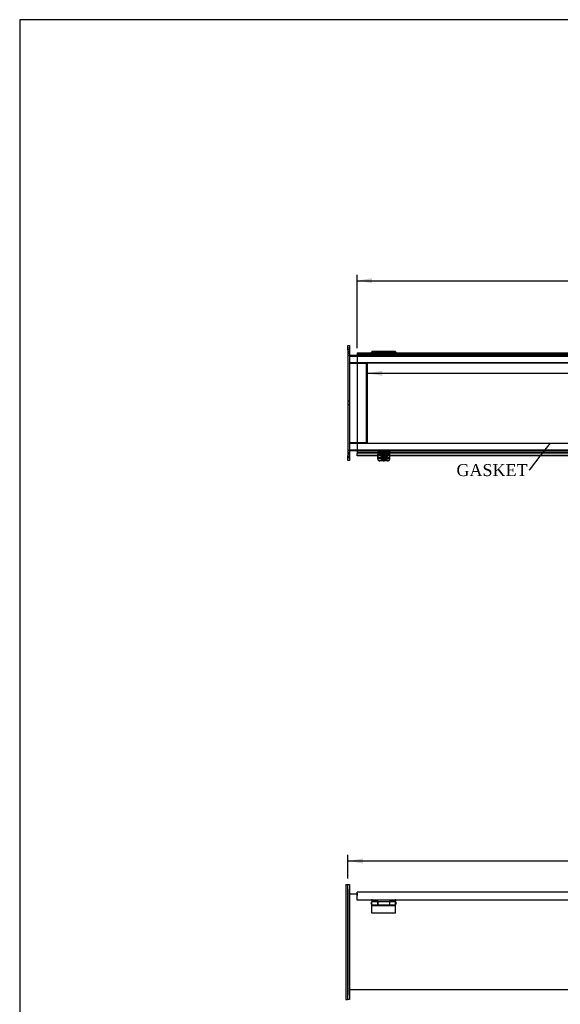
# Model space of a CAD drawing. Header units: inches. Extents: x 1 to 240, y -1 to 159.
# Tile 4 of 13: x 1 to 46, y 77 to 159. Entities that reach past the tile are written whole.
import ezdxf
from ezdxf import colors
from ezdxf.entities.mleader import LeaderData, LeaderLine
from ezdxf.enums import TextEntityAlignment as Align
from ezdxf.lldxf.tags import DXFTag
from ezdxf.math import Vec2, Vec3

# ---------------------------------------------------------------- set-up
doc = ezdxf.new("R2010")
doc.units = ezdxf.units.IN
doc.header["$MEASUREMENT"] = 0
for name, color, linetype in [('COM40176', 7, 'Continuous'), ('COM52631', 7, 'Continuous'), ('COM70666-3', 7, 'Continuous'), ('COM70693-18', 7, 'Continuous'), ('COM70694-18', 7, 'Continuous'), ('COM70695-3', 7, 'Continuous'), ('Default', 7, 'Continuous'), ('GSK10522', 7, 'Continuous'), ('GSK11095', 7, 'Continuous'), ('HNG86641-1', 7, 'Continuous'), ('HNG86641-2', 7, 'Continuous'), ('HNG86641-3', 7, 'Continuous'), ('SCS19420', 7, 'Continuous')]:
    doc.layers.add(name, color=color, linetype=linetype)
doc.styles.add('SEACAD_Times_New_Roman', font='times.ttf')
tags = doc.linetypes.add('HIDDEN2', pattern=[0.1875, 0.125, -0.0625]).pattern_tags.tags
tags[6:7] = [DXFTag(74, 4), DXFTag(75, 0), DXFTag(340, '0'), DXFTag(46, 0.0), DXFTag(50, 0.0), DXFTag(44, 0.0), DXFTag(45, 0.0)]
tags[4:5] = [DXFTag(74, 4), DXFTag(75, 0), DXFTag(340, '0'), DXFTag(46, 0.0), DXFTag(50, 0.0), DXFTag(44, 0.0), DXFTag(45, 0.0)]
doc.dimstyles.new('HAMMOND_(STH_-_240x160)', dxfattribs={"dimtxt": 1, "dimasz": 1.25, "dimexe": 0.5, "dimexo": 0.5, "dimgap": 0.25, "dimtad": 0, "dimtih": 1, "dimtoh": 1, "dimzin": 0, "dimdsep": 46, "dimtxsty": 'SEACAD_Times_New_Roman', "dimblk1": '_SE_FILLED', "dimblk2": '_SE_FILLED', "dimsah": 1, "dimcen": 0.5, "dimadec": 0, "dimazin": 0, "dimtfac": 0.8, "dimtofl": 0, "dimtmove": 0, "dimatfit": 3, "dimfxl": 1, "dimtolj": 1, "dimtzin": 0, "dimarcsym": 0})

# ---------------------------------------------------------------- blocks, each defined once
blk = doc.blocks.new('_SE_FILLED')
at = {"color": 0}
blk.add_line((0, 0), (-1, 0), dxfattribs=at)
blk.add_solid([(0, 0), (-1, -0.1665), (-1, 0.1665), (0, 0)], dxfattribs=at)
blk = doc.blocks.new('SE2')
at = {"layer": 'COM40176', "color": 7, "linetype": 'HIDDEN2'}
for p, q in [((30.984, 122.788), (30.984, 122.796)), ((31.984, 122.796), (30.984, 122.796)), ((30.984, 122.788), (30.984, 122.776)), ((31.984, 122.771), (30.984, 122.771)), ((31.984, 122.739), (30.984, 122.739)), ((30.984, 122.515), (31.984, 122.515)), ((31.462, 122.258), (31.172, 122.258)), ((31.266, 122.484), (31.266, 122.46)), ((31.687, 122.612), (31.406, 122.612)), ((31.687, 122.588), (31.406, 122.588)), ((31.406, 122.357), (31.682, 122.357)), ((31.406, 122.333), (31.663, 122.333)), ((31.796, 122.258), (31.508, 122.258)), ((31.828, 122.46), (31.828, 122.484)), ((31.984, 122.788), (31.984, 122.796)), ((31.984, 122.788), (31.984, 122.776))]:
    blk.add_line(p, q, dxfattribs=at)
at = {"layer": 'COM40176', "color": 7, "linetype": 'Continuous'}
for p, q in [((30.984, 122.551), (30.984, 122.776)), ((31.984, 122.776), (30.984, 122.776)), ((30.984, 122.458), (30.984, 122.551)), ((30.984, 122.404), (30.984, 122.458)), ((30.984, 122.458), (31.984, 122.458)), ((31.796, 122.234), (31.172, 122.234)), ((31.663, 122.333), (31.687, 122.333)), ((31.682, 122.357), (31.687, 122.357)), ((31.984, 122.551), (31.984, 122.776)), ((31.984, 122.458), (31.984, 122.551)), ((31.984, 122.404), (31.984, 122.458))]:
    blk.add_line(p, q, dxfattribs=at)
at = {"layer": 'COM40176', "color": 7, "linetype": 'HIDDEN2'}
for centre, major_axis, start_param, end_param in [((31.172, 122.428), (0.188, 0), 3.141593, 4.712389), ((31.406, 122.484), (0.141, 0), 1.570796, 4.712389), ((31.406, 122.46), (0.141, 0), 1.570796, 4.712389), ((31.687, 122.484), (-0.14, 0), 2.930417, 4.712389), ((31.687, 122.46), (-0.14, 0), 3.121159, 4.712389), ((31.796, 122.428), (0.188, 0), 4.712389, 6.283185)]:
    blk.add_ellipse(centre, major_axis=major_axis, ratio=0.906308, start_param=start_param, end_param=end_param, dxfattribs=at)
at = {"layer": 'COM40176', "color": 7, "linetype": 'Continuous'}
for centre, major_axis, start_param, end_param in [((31.172, 122.404), (-0.188, 0), 0, 1.570796), ((31.687, 122.484), (-0.14, 0), 1.570796, 2.930417), ((31.687, 122.46), (-0.14, 0), 1.570796, 3.121159), ((31.796, 122.404), (-0.188, 0), 1.570796, 3.141593)]:
    blk.add_ellipse(centre, major_axis=major_axis, ratio=0.906308, start_param=start_param, end_param=end_param, dxfattribs=at)
at = {"layer": 'COM52631', "color": 7, "linetype": 'HIDDEN2'}
for p, q in [((30.984, 123.098), (30.984, 123.003)), ((30.984, 123.003), (31.984, 123.003)), ((30.984, 123.003), (30.984, 122.975)), ((30.984, 122.975), (30.984, 122.796)), ((31.984, 123.098), (31.984, 123.003)), ((31.984, 122.975), (31.984, 123.003)), ((31.984, 122.796), (31.984, 122.975)), ((31.172, 122.475), (31.796, 122.475)), ((31.172, 122.434), (31.718, 122.434)), ((31.377, 122.701), (31.377, 122.661)), ((31.59, 122.661), (31.59, 122.701))]:
    blk.add_line(p, q, dxfattribs=at)
at = {"layer": 'COM52631', "color": 7, "linetype": 'Continuous'}
blk.add_line((31.718, 122.434), (31.796, 122.434), dxfattribs=at)
at = {"layer": 'COM52631', "color": 7, "linetype": 'HIDDEN2'}
for centre, start_param, end_param in [((31.172, 122.645), 0, 1.570796), ((31.172, 122.605), 0, 1.570796), ((31.796, 122.645), 1.570796, 3.141593), ((31.796, 122.605), 1.68406, 3.141593)]:
    blk.add_ellipse(centre, major_axis=(-0.188, 0), ratio=0.906308, start_param=start_param, end_param=end_param, dxfattribs=at)
for centre in [(31.484, 122.701), (31.484, 122.661)]:
    blk.add_ellipse(centre, major_axis=(0.107, 0), ratio=0.906308, dxfattribs=at)
at = {"layer": 'COM52631', "color": 7, "linetype": 'Continuous'}
blk.add_ellipse((31.796, 122.605), major_axis=(-0.188, 0), ratio=0.906308, start_param=1.570796, end_param=1.68406, dxfattribs=at)
at = {"layer": 'COM70666-3', "color": 7, "linetype": 'Continuous'}
for p, q in [((28.484, 131.535), (28.484, 131.91)), ((28.484, 131.91), (28.609, 131.91)), ((28.484, 131.535), (28.484, 122.66)), ((28.609, 131.91), (28.609, 131.535)), ((28.609, 131.535), (28.609, 122.66)), ((28.484, 122.285), (28.484, 122.66)), ((28.609, 122.285), (28.484, 122.285)), ((28.609, 122.66), (28.609, 122.285))]:
    blk.add_line(p, q, dxfattribs=at)
at = {"layer": 'COM70666-3', "color": 7, "linetype": 'HIDDEN2'}
for p, q in [((28.609, 131.676), (28.484, 131.676)), ((28.609, 131.551), (28.484, 131.551)), ((28.484, 131.395), (28.609, 131.395)), ((28.484, 131.27), (28.609, 131.27)), ((28.609, 131.066), (28.484, 131.066)), ((28.609, 127.238), (28.484, 127.238)), ((28.484, 126.957), (28.609, 126.957)), ((28.484, 123.129), (28.609, 123.129)), ((28.609, 122.926), (28.484, 122.926)), ((28.609, 122.801), (28.484, 122.801)), ((28.484, 122.645), (28.609, 122.645)), ((28.484, 122.52), (28.609, 122.52))]:
    blk.add_line(p, q, dxfattribs=at)
at = {"layer": 'COM70693-18', "color": 7, "linetype": 'Continuous'}
for p, q in [((28.609, 131.098), (29.25, 131.098)), ((28.609, 130.473), (29.25, 130.473)), ((28.609, 123.723), (29.25, 123.723)), ((28.609, 123.098), (29.25, 123.098))]:
    blk.add_line(p, q, dxfattribs=at)
at = {"layer": 'COM70693-18', "color": 7, "linetype": 'HIDDEN2'}
for p, q in [((28.609, 131.026), (148.359, 131.026)), ((29.25, 131.098), (147.718, 131.098)), ((29.25, 130.473), (147.718, 130.473)), ((28.609, 123.17), (148.359, 123.17)), ((29.25, 123.723), (147.718, 123.723)), ((29.25, 123.098), (147.718, 123.098))]:
    blk.add_line(p, q, dxfattribs=at)
at = {"layer": 'COM70694-18', "color": 7, "linetype": 'Continuous'}
for p, q in [((29.25, 131.284), (29.25, 131.176)), ((29.25, 131.284), (147.718, 131.284)), ((29.25, 131.176), (29.25, 123.017)), ((29.25, 123.017), (29.25, 122.909)), ((29.25, 122.909), (147.718, 122.909)), ((29.25, 122.909), (29.25, 122.865)), ((29.25, 122.691), (29.25, 122.865)), ((29.25, 122.673), (29.25, 122.691)), ((30.984, 122.691), (29.25, 122.691)), ((30.984, 122.673), (29.25, 122.673)), ((49.984, 122.691), (31.984, 122.691)), ((49.984, 122.673), (31.984, 122.673))]:
    blk.add_line(p, q, dxfattribs=at)
at = {"layer": 'COM70694-18', "color": 7, "linetype": 'HIDDEN2'}
for p, q in [((30.454, 131.212), (30.454, 131.284)), ((30.514, 131.284), (30.514, 131.212)), ((32.454, 131.212), (32.454, 131.284)), ((32.514, 131.284), (32.514, 131.212)), ((31.984, 122.691), (30.984, 122.691)), ((31.984, 122.673), (30.984, 122.673))]:
    blk.add_line(p, q, dxfattribs=at)
at = {"layer": 'COM70695-3', "color": 7, "linetype": 'Continuous'}
for p, q in [((28.609, 130.442), (29.25, 130.442)), ((29.25, 123.754), (28.609, 123.754))]:
    blk.add_line(p, q, dxfattribs=at)
at = {"layer": 'COM70695-3', "color": 7, "linetype": 'HIDDEN2'}
for p, q in [((29.25, 130.442), (30.109, 130.442)), ((30.109, 130.442), (30.109, 123.754)), ((30.109, 123.754), (29.25, 123.754))]:
    blk.add_line(p, q, dxfattribs=at)
at = {"layer": 'GSK11095', "color": 7, "linetype": 'HIDDEN2'}
for p, q in [((29.25, 131.212), (29.25, 131.212)), ((29.25, 131.212), (147.718, 131.212)), ((29.25, 130.462), (29.25, 130.462)), ((29.25, 130.462), (147.718, 130.462)), ((29.25, 130.462), (30, 130.462)), ((30, 130.462), (30, 130.462)), ((30, 130.462), (30, 123.731)), ((29.25, 123.731), (29.25, 123.731)), ((29.25, 123.731), (147.718, 123.731)), ((29.25, 123.731), (30, 123.731)), ((29.25, 122.981), (29.25, 122.981)), ((29.25, 122.981), (147.718, 122.981)), ((30, 123.731), (30, 123.731))]:
    blk.add_line(p, q, dxfattribs=at)
at = {"layer": 'HNG86641-1', "color": 7, "linetype": 'HIDDEN2'}
for p, q in [((30.484, 131.137), (30.484, 131.212)), ((31.98, 131.337), (30.988, 131.337)), ((30.988, 131.284), (30.988, 131.218)), ((31.98, 131.249), (30.988, 131.249)), ((31.98, 131.218), (30.988, 131.218)), ((30.988, 131.212), (30.988, 131.218)), ((30.988, 131.212), (30.988, 131.137)), ((31.98, 131.218), (31.98, 131.284)), ((31.98, 131.218), (31.98, 131.212)), ((31.98, 131.212), (31.98, 131.137)), ((32.484, 131.137), (32.484, 131.212)), ((32.484, 131.137), (30.484, 131.137))]:
    blk.add_line(p, q, dxfattribs=at)
at = {"layer": 'HNG86641-1', "color": 7, "linetype": 'Continuous'}
for p, q in [((30.988, 131.412), (30.988, 131.284)), ((31.98, 131.412), (30.988, 131.412)), ((31.98, 131.284), (31.98, 131.412))]:
    blk.add_line(p, q, dxfattribs=at)
at = {"layer": 'HNG86641-2', "color": 7, "linetype": 'Continuous'}
for p, q in [((30.484, 131.412), (30.484, 131.284)), ((30.98, 131.412), (30.484, 131.412)), ((30.98, 131.412), (30.98, 131.284)), ((31.988, 131.284), (31.988, 131.412)), ((32.484, 131.412), (31.988, 131.412)), ((32.484, 131.412), (32.484, 131.284))]:
    blk.add_line(p, q, dxfattribs=at)
at = {"layer": 'HNG86641-2', "color": 7, "linetype": 'HIDDEN2'}
for p, q in [((30.98, 131.337), (30.484, 131.337)), ((30.484, 131.284), (30.484, 131.212)), ((30.484, 131.238), (30.98, 131.238)), ((30.484, 131.192), (30.98, 131.192)), ((30.484, 131.173), (32.484, 131.173)), ((30.98, 131.284), (30.98, 131.14)), ((31.988, 131.181), (30.98, 131.181)), ((32.484, 131.337), (31.988, 131.337)), ((31.988, 131.14), (31.988, 131.284)), ((31.988, 131.238), (32.484, 131.238)), ((31.988, 131.192), (32.484, 131.192)), ((32.484, 131.284), (32.484, 131.212)), ((30.484, 131.137), (30.484, 131.098)), ((30.98, 131.14), (30.98, 131.105)), ((30.98, 131.105), (31.988, 131.105)), ((31.988, 131.105), (31.988, 131.14)), ((32.484, 131.137), (32.484, 131.098))]:
    blk.add_line(p, q, dxfattribs=at)
at = {"layer": 'HNG86641-3', "color": 7, "linetype": 'Continuous'}
for p, q in [((30.484, 131.337), (30.471, 131.337)), ((30.988, 131.337), (30.98, 131.337)), ((31.988, 131.337), (31.98, 131.337)), ((32.496, 131.337), (32.484, 131.337))]:
    blk.add_line(p, q, dxfattribs=at)
at = {"layer": 'HNG86641-3', "color": 7, "linetype": 'HIDDEN2'}
for p, q in [((30.98, 131.337), (30.484, 131.337)), ((31.98, 131.337), (30.988, 131.337)), ((32.484, 131.337), (31.988, 131.337))]:
    blk.add_line(p, q, dxfattribs=at)
at = {"layer": 'HNG86641-3', "color": 7, "linetype": 'Continuous'}
for centre, start, end in [((30.471, 131.275), 90, 171.25715), ((32.496, 131.275), 8.74285, 90)]:
    blk.add_arc(centre, 0.0625, start, end, dxfattribs=at)
at = {"layer": 'HNG86641-3', "color": 7, "linetype": 'HIDDEN2'}
for centre, start, end in [((30.471, 131.275), 171.25715, 270), ((32.496, 131.275), 270, 0), ((32.496, 131.275), 0, 8.74285)]:
    blk.add_arc(centre, 0.0625, start, end, dxfattribs=at)
at = {"layer": 'SCS19420', "color": 7, "linetype": 'HIDDEN2'}
for p, q in [((31.244, 122.498), (31.244, 122.485)), ((31.424, 122.496), (31.258, 122.496)), ((31.359, 122.794), (31.359, 122.51)), ((31.424, 122.467), (31.369, 122.467)), ((31.407, 122.509), (31.407, 122.49)), ((31.407, 122.509), (31.457, 122.509)), ((31.407, 122.49), (31.407, 122.49)), ((31.407, 122.49), (31.407, 122.458)), ((31.424, 122.49), (31.407, 122.49)), ((31.457, 122.464), (31.407, 122.464)), ((31.438, 122.51), (31.424, 122.496)), ((31.424, 122.495), (31.424, 122.496)), ((31.424, 122.495), (31.424, 122.467)), ((31.424, 122.467), (31.449, 122.49)), ((31.457, 122.49), (31.424, 122.49)), ((31.519, 122.581), (31.449, 122.581)), ((31.449, 122.581), (31.449, 122.549)), ((31.449, 122.549), (31.449, 122.538)), ((31.449, 122.538), (31.449, 122.49)), ((31.457, 122.555), (31.457, 122.536)), ((31.457, 122.555), (31.507, 122.555)), ((31.507, 122.536), (31.457, 122.536)), ((31.457, 122.536), (31.457, 122.49)), ((31.457, 122.464), (31.457, 122.458)), ((31.507, 122.555), (31.507, 122.536)), ((31.507, 122.49), (31.507, 122.536)), ((31.507, 122.509), (31.557, 122.509)), ((31.544, 122.49), (31.507, 122.49)), ((31.507, 122.464), (31.507, 122.458)), ((31.557, 122.464), (31.507, 122.464)), ((31.519, 122.581), (31.519, 122.549)), ((31.519, 122.538), (31.519, 122.549)), ((31.519, 122.49), (31.519, 122.538)), ((31.519, 122.49), (31.544, 122.467)), ((31.544, 122.496), (31.53, 122.51)), ((31.544, 122.496), (31.544, 122.495)), ((31.71, 122.496), (31.544, 122.496)), ((31.544, 122.467), (31.544, 122.495)), ((31.557, 122.49), (31.544, 122.49)), ((31.598, 122.467), (31.544, 122.467)), ((31.557, 122.509), (31.557, 122.49)), ((31.557, 122.458), (31.557, 122.49)), ((31.557, 122.49), (31.557, 122.49)), ((31.609, 122.51), (31.609, 122.794)), ((31.724, 122.485), (31.724, 122.498))]:
    blk.add_line(p, q, dxfattribs=at)
at = {"layer": 'SCS19420', "color": 7, "linetype": 'Continuous'}
for p, q in [((31.369, 122.404), (31.424, 122.404)), ((31.407, 122.458), (31.407, 122.445)), ((31.407, 122.445), (31.457, 122.445)), ((31.424, 122.431), (31.424, 122.445)), ((31.424, 122.404), (31.424, 122.431)), ((31.449, 122.381), (31.424, 122.404)), ((31.449, 122.414), (31.449, 122.409)), ((31.449, 122.409), (31.449, 122.381)), ((31.449, 122.381), (31.449, 122.33)), ((31.449, 122.354), (31.519, 122.354)), ((31.449, 122.33), (31.449, 122.322)), ((31.457, 122.458), (31.457, 122.445)), ((31.457, 122.445), (31.457, 122.4)), ((31.507, 122.419), (31.457, 122.419)), ((31.457, 122.4), (31.507, 122.4)), ((31.507, 122.458), (31.507, 122.445)), ((31.507, 122.445), (31.557, 122.445)), ((31.507, 122.4), (31.507, 122.445)), ((31.519, 122.409), (31.519, 122.414)), ((31.519, 122.381), (31.519, 122.409)), ((31.544, 122.404), (31.519, 122.381)), ((31.519, 122.33), (31.519, 122.381)), ((31.519, 122.322), (31.519, 122.33)), ((31.544, 122.445), (31.544, 122.431)), ((31.544, 122.431), (31.544, 122.404)), ((31.544, 122.404), (31.599, 122.404)), ((31.557, 122.445), (31.557, 122.458))]:
    blk.add_line(p, q, dxfattribs=at)
for centre, radius, start, end in [((31.276, 122.447), 0.0223, 184.89884, 222.86747), ((31.358, 122.591), 0.187, 238.3771, 273.31858), ((31.484, 128.134), 5.811, 269.65493, 270.34507), ((31.611, 122.586), 0.182, 266.1841, 302.12022), ((31.692, 122.447), 0.0223, 317.13741, 355.09628)]:
    blk.add_arc(centre, radius, start, end, dxfattribs=at)
at = {"layer": 'SCS19420', "color": 7, "linetype": 'HIDDEN2'}
for centre, radius, start, end in [((31.357, 122.65), 0.183, 237.9577, 273.8444), ((31.484, 126.612), 4.063, 269.50645, 270.49355), ((31.608, 122.661), 0.194, 267.16026, 301.03765)]:
    blk.add_arc(centre, radius, start, end, dxfattribs=at)
for centre, major_axis in [((31.484, 122.498), (0.24, 0)), ((31.484, 122.794), (-0.125, 0)), ((31.484, 122.51), (-0.125, 0)), ((31.484, 122.819), (-0.065, 0))]:
    blk.add_ellipse(centre, major_axis=major_axis, ratio=0.906308, dxfattribs=at)
for major_axis, start_param, end_param in [((0.231, 0), 3.027001, 3.181561), ((-0.231, 0), 3.101624, 3.256184)]:
    blk.add_ellipse((31.484, 122.466), major_axis=major_axis, ratio=0.906308, start_param=start_param, end_param=end_param, dxfattribs=at)
at = {"layer": 'SCS19420', "color": 7, "linetype": 'Continuous'}
for major_axis, start_param, end_param in [((0.231, 0), 3.181561, 3.243651), ((-0.231, 0), 3.039534, 3.101624)]:
    blk.add_ellipse((31.484, 122.466), major_axis=major_axis, ratio=0.906308, start_param=start_param, end_param=end_param, dxfattribs=at)
at = {"layer": 'SCS19420', "color": 7, "linetype": 'HIDDEN2'}
blk.add_open_spline([(31.244, 122.484), (31.245, 122.474), (31.245, 122.466), (31.246, 122.458)], degree=3, dxfattribs=at)
at = {"layer": 'SCS19420', "color": 7, "linetype": 'Continuous'}
for points, knots in [([(31.246, 122.458), (31.246, 122.456), (31.247, 122.443), (31.254, 122.415), (31.27, 122.379), (31.292, 122.345), (31.32, 122.316), (31.352, 122.292), (31.389, 122.274), (31.429, 122.261), (31.47, 122.255), (31.512, 122.257), (31.554, 122.265), (31.593, 122.28), (31.629, 122.302), (31.661, 122.329), (31.687, 122.361), (31.707, 122.398), (31.717, 122.43), (31.721, 122.451), (31.722, 122.458)], [0.0361608, 0.0361608, 0.0361608, 0.0361608, 0.0411938, 0.0956252, 0.1499193, 0.2042611, 0.2588169, 0.3137114, 0.3690165, 0.4247508, 0.4808909, 0.537384, 0.5941507, 0.6510686, 0.708009, 0.7648174, 0.8213345, 0.8774286, 0.9330287, 0.9617659, 0.9617659, 0.9617659, 0.9617659]), ([(31.424, 122.445), (31.424, 122.443), (31.424, 122.441), (31.426, 122.439), (31.427, 122.437), (31.43, 122.433), (31.432, 122.431), (31.439, 122.424), (31.444, 122.419), (31.449, 122.414)], [0, 0, 0, 0, 0.125, 0.125, 0.25, 0.25, 0.5, 0.5, 1, 1, 1, 1]), ([(31.519, 122.414), (31.524, 122.419), (31.529, 122.424), (31.536, 122.431), (31.538, 122.433), (31.541, 122.437), (31.542, 122.439), (31.543, 122.441), (31.544, 122.443), (31.544, 122.445)], [0, 0, 0, 0, 0.5, 0.5, 0.75, 0.75, 0.875, 0.875, 1, 1, 1, 1])]:
    blk.add_open_spline(points, degree=3, knots=knots, dxfattribs=at)
at = {"layer": 'SCS19420', "color": 7, "linetype": 'HIDDEN2'}
for points, knots in [([(31.254, 122.49), (31.254, 122.493), (31.255, 122.494), (31.257, 122.496), (31.259, 122.496), (31.26, 122.495)], [0, 0, 0, 0, 0.5, 0.5, 1, 1, 1, 1]), ([(31.449, 122.52), (31.444, 122.516), (31.439, 122.511), (31.432, 122.504), (31.43, 122.502), (31.427, 122.498), (31.426, 122.496), (31.424, 122.493), (31.424, 122.492), (31.424, 122.49)], [0, 0, 0, 0, 0.5, 0.5, 0.75, 0.75, 0.875, 0.875, 1, 1, 1, 1]), ([(31.544, 122.49), (31.544, 122.492), (31.543, 122.493), (31.542, 122.496), (31.541, 122.498), (31.538, 122.502), (31.535, 122.504), (31.528, 122.511), (31.524, 122.516), (31.519, 122.52)], [0, 0, 0, 0, 0.125, 0.125, 0.25, 0.25, 0.5, 0.5, 1, 1, 1, 1]), ([(31.707, 122.495), (31.709, 122.496), (31.71, 122.496), (31.712, 122.494), (31.713, 122.493), (31.713, 122.49)], [0, 0, 0, 0, 0.5, 0.5, 1, 1, 1, 1]), ([(31.722, 122.458), (31.723, 122.463), (31.724, 122.472), (31.724, 122.481), (31.724, 122.485)], [0.9617659, 0.9617659, 0.9617659, 0.9617659, 0.98481887, 1, 1, 1, 1])]:
    blk.add_open_spline(points, degree=3, knots=knots, dxfattribs=at)
blk = doc.blocks.new('SE7')
at = {"layer": 'COM70666-3', "color": 7, "linetype": 'Continuous'}
for p, q in [((28.484, 86.742), (28.609, 86.742)), ((28.484, 86.367), (28.484, 86.742)), ((28.609, 86.742), (28.609, 86.367)), ((28.484, 86.367), (28.484, 77.492)), ((28.609, 86.367), (28.609, 77.492)), ((28.484, 77.117), (28.484, 77.492)), ((28.609, 77.117), (28.484, 77.117)), ((28.609, 77.492), (28.609, 77.117))]:
    blk.add_line(p, q, dxfattribs=at)
at = {"layer": 'COM70693-18', "color": 7, "linetype": 'Continuous'}
for p, q in [((29.25, 85.929), (28.609, 85.929)), ((148.359, 77.929), (28.609, 77.929))]:
    blk.add_line(p, q, dxfattribs=at)
at = {"layer": 'COM70694-18', "color": 7, "linetype": 'Continuous'}
for p, q in [((29.25, 85.993), (29.25, 86.101)), ((147.718, 86.101), (29.25, 86.101)), ((29.25, 85.445), (29.25, 85.993)), ((30.454, 85.445), (29.25, 85.445)), ((32.454, 85.445), (30.514, 85.445)), ((49.454, 85.445), (32.514, 85.445))]:
    blk.add_line(p, q, dxfattribs=at)
for centre in [(30.484, 85.445), (32.484, 85.445)]:
    blk.add_arc(centre, 0.03, 0, 180, dxfattribs=at)
at = {"layer": 'GSK10522', "color": 7, "linetype": 'Continuous'}
for p, q in [((28.309, 86.742), (28.309, 86.367)), ((28.309, 86.742), (28.434, 86.742)), ((28.434, 86.742), (28.434, 86.367)), ((28.309, 86.367), (28.309, 77.492)), ((28.434, 86.367), (28.434, 77.492)), ((28.309, 77.492), (28.309, 77.117)), ((28.309, 77.117), (28.434, 77.117)), ((28.434, 77.492), (28.434, 77.117))]:
    blk.add_line(p, q, dxfattribs=at)
at = {"layer": 'GSK11095', "color": 7, "linetype": 'Continuous'}
for p, q in [((29.25, 86.029), (29.25, 86.029)), ((29.25, 86.029), (29.25, 85.841)), ((29.25, 86.029), (29.25, 86.029)), ((29.25, 85.841), (29.25, 85.841)), ((29.25, 85.841), (29.25, 85.841))]:
    blk.add_line(p, q, dxfattribs=at)
at = {"layer": 'HNG86641-1', "color": 7, "linetype": 'Continuous'}
for p, q in [((30.484, 85.475), (30.484, 85.335)), ((30.988, 85.335), (30.484, 85.335)), ((30.988, 85.312), (30.988, 85.335)), ((30.988, 85.037), (30.988, 85.312)), ((31.98, 85.312), (30.988, 85.312)), ((30.988, 85.037), (31.98, 85.037)), ((32.484, 85.335), (31.98, 85.335)), ((31.98, 85.335), (31.98, 85.312)), ((31.98, 85.312), (31.98, 85.037)), ((32.484, 85.475), (32.484, 85.335))]:
    blk.add_line(p, q, dxfattribs=at)
at = {"layer": 'HNG86641-2', "color": 7, "linetype": 'Continuous'}
for p, q in [((30.484, 85.037), (30.484, 85.312)), ((30.98, 85.312), (30.484, 85.312)), ((30.484, 84.968), (30.484, 85.037)), ((30.484, 85.037), (30.98, 85.037)), ((30.484, 84.362), (30.484, 84.968)), ((32.484, 84.968), (30.484, 84.968)), ((30.98, 85.312), (30.98, 85.037)), ((30.98, 85.037), (30.98, 85.015)), ((30.98, 85.015), (31.988, 85.015)), ((31.988, 85.037), (31.988, 85.312)), ((32.484, 85.312), (31.988, 85.312)), ((31.988, 85.015), (31.988, 85.037)), ((31.988, 85.037), (32.484, 85.037)), ((32.484, 85.037), (32.484, 85.312)), ((32.484, 84.968), (32.484, 85.037)), ((32.484, 84.362), (32.484, 84.968)), ((32.484, 84.362), (30.484, 84.362))]:
    blk.add_line(p, q, dxfattribs=at)
at = {"layer": 'HNG86641-3', "color": 7, "linetype": 'Continuous'}
for p, q in [((30.484, 85.237), (30.471, 85.237)), ((30.471, 85.112), (30.484, 85.112)), ((30.988, 85.237), (30.98, 85.237)), ((30.98, 85.112), (30.988, 85.112)), ((31.988, 85.237), (31.98, 85.237)), ((31.98, 85.112), (31.988, 85.112)), ((32.496, 85.237), (32.484, 85.237)), ((32.484, 85.112), (32.496, 85.112))]:
    blk.add_line(p, q, dxfattribs=at)
for centre, start, end in [((30.471, 85.175), 90, 270), ((32.496, 85.175), 270, 90)]:
    blk.add_arc(centre, 0.0625, start, end, dxfattribs=at)
blk = doc.blocks.new('DMBLK221')
at = {"layer": 'Default', "linetype": 'Continuous', "transparency": 16777216}
for points in [[(30.5, 137.547), (29.25, 137.339), (30.5, 137.131)], [(146.468, 137.547), (146.468, 137.131), (147.718, 137.339)]]:
    blk.add_hatch(color=7, dxfattribs=at).paths.add_polyline_path(points)
at = {"layer": 'Default', "color": 7, "linetype": 'Continuous', "transparency": 16777216}
for p, q in [((29.25, 131.676), (29.25, 137.839)), ((147.718, 127.597), (147.718, 137.839)), ((29.25, 137.339), (86.037, 137.339)), ((90.931, 137.339), (147.718, 137.339))]:
    blk.add_line(p, q, dxfattribs=at)
at = {"layer": 'Default', "color": 7, "linetype": 'Continuous', "transparency": 16777216, "style": 'SEACAD_Times_New_Roman'}
for s, p in [('118.47', (86.398, 137.839)), ('DOOR', (86.387, 136.339))]:
    blk.add_text(s, height=1, dxfattribs=at).set_placement(p, align=Align.TOP_LEFT)
blk = doc.blocks.new('DMBLK227')
at = {"layer": 'Default', "linetype": 'Continuous', "transparency": 16777216}
for points in [[(29.734, 88.932), (28.484, 88.724), (29.734, 88.515)], [(147.234, 88.932), (147.234, 88.515), (148.484, 88.724)]]:
    blk.add_hatch(color=7, dxfattribs=at).paths.add_polyline_path(points)
at = {"layer": 'Default', "color": 7, "linetype": 'Continuous', "transparency": 16777216}
for p, q in [((28.484, 87.242), (28.484, 89.224)), ((148.484, 86.867), (148.484, 89.224)), ((28.484, 88.724), (86.048, 88.724)), ((90.919, 88.724), (148.484, 88.724))]:
    blk.add_line(p, q, dxfattribs=at)
at = {"layer": 'Default', "color": 7, "linetype": 'Continuous', "transparency": 16777216, "style": 'SEACAD_Times_New_Roman'}
blk.add_text('120.00', height=1, dxfattribs=at).set_placement((86.398, 89.224), align=Align.TOP_LEFT)
blk = doc.blocks.new('DMBLK228')
at = {"layer": 'Default', "linetype": 'Continuous', "transparency": 16777216}
for points in [[(31.359, 129.369), (31.359, 129.786), (30.109, 129.578)], [(145.609, 129.369), (146.859, 129.578), (145.609, 129.786)]]:
    blk.add_hatch(color=7, dxfattribs=at).paths.add_polyline_path(points)
at = {"layer": 'Default', "color": 7, "linetype": 'Continuous', "transparency": 16777216}
for p, q in [((30.109, 129.578), (86.048, 129.578)), ((90.919, 129.578), (146.859, 129.578))]:
    blk.add_line(p, q, dxfattribs=at)
at = {"layer": 'Default', "color": 7, "linetype": 'Continuous', "transparency": 16777216, "style": 'SEACAD_Times_New_Roman'}
blk.add_text('116.75', height=1, dxfattribs=at).set_placement((86.398, 130.078), align=Align.TOP_LEFT)
blk = doc.blocks.new('BORDER')
at = {"layer": 'Default', "color": 7, "linetype": 'Continuous'}
for p, q in [((0, 27.86), (-41.86, 27.86)), ((-41.86, 27.86), (-41.86, 0))]:
    blk.add_line(p, q, dxfattribs=at)

msp = doc.modelspace()

# ---------------------------------------------------------------- block references
at = {"layer": 'Default', "color": 7, "xscale": 5.7, "yscale": 5.7, "zscale": 5.7}
msp.add_blockref('BORDER', (239.562, 0.401), dxfattribs=at)
at = {"layer": 'Default'}
for name in ['SE2', 'SE7']:
    msp.add_blockref(name, (0, 0), dxfattribs=at)

# ---------------------------------------------------------------- dimensions: what is measured, and where the dimension line sits
at = {"layer": 'Default', "color": 7, "linetype": 'Continuous'}
dim = msp.add_linear_dim(base=(147.718, 137.339), p1=(29.25, 131.176), p2=(147.718, 127.097), text='\\A1;<>\\PDOOR', dimstyle='HAMMOND_(STH_-_240x160)', dxfattribs=at)
dim.commit()
dim.dimension.update_dxf_attribs({"geometry": 'DMBLK221', "text_midpoint": (88.484, 137.339), "dimtype": 160})
for base, p1, p2, picture, middle in [((30.109, 129.578), (30.109, 130.442), (146.859, 130.442), 'DMBLK228', (88.484, 129.578)), ((28.484, 88.724), (28.484, 86.367), (148.484, 86.367), 'DMBLK227', (88.484, 88.724))]:
    dim = msp.add_linear_dim(base=base, p1=p1, p2=p2, angle=0, text='\\A1;<>', dimstyle='HAMMOND_(STH_-_240x160)', dxfattribs=at)
    dim.commit()
    dim.dimension.update_dxf_attribs({"geometry": picture, "text_midpoint": middle, "dimtype": 161})

# ---------------------------------------------------------------- leaders
ml = msp.add_multileader_mtext('Standard', dxfattribs=at)
ml.set_content('{\\pxsm0.9;\\fTimes New Roman|b0||i0||c0|p34;\\W1.;GASKET\\P}', color=7)
ml.set_leader_properties()
ml.set_arrow_properties(name='_SE_FILLED')
ml.build(insert=Vec2(0, 0))
ml.multileader.update_dxf_attribs({"dogleg_length": 0, "arrow_head_size": 1.25})
ctx = ml.context
ctx.base_point, ctx.char_height, ctx.arrow_head_size, ctx.landing_gap_size = Vec3(37.496, 121.049), 1, 1.25, 0.35
notes = []
notes.append((ctx, [(0, (1, 1, 0), (43.675, 121.459), (-1, 0), 0, [(0, [(45.441, 123.723)], 0, [])])]))
ctx.mtext.insert = Vec3(37.586, 121.97)
for ctx, leaders in notes:
    for number, flags, end, landing, length, lines in leaders:
        leader = LeaderData()
        leader.index, (leader.has_last_leader_line, leader.has_dogleg_vector, leader.attachment_direction) = number, flags
        leader.last_leader_point, leader.dogleg_vector, leader.dogleg_length = Vec3(end), Vec3(landing), length
        for number, points, colour, breaks in lines:
            line = LeaderLine()
            line.index, line.vertices, line.color, line.breaks = number, Vec3.list(points), colors.encode_raw_color(colour), breaks
            leader.lines.append(line)
        ctx.leaders.append(leader)

doc.saveas('drawing.dxf')
